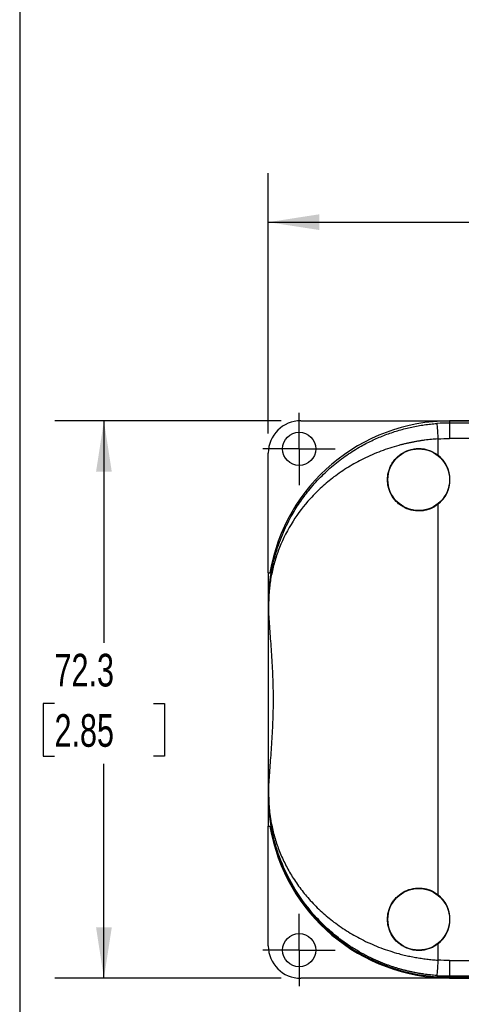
# Model space of a CAD drawing. Header units: millimetres. Extents: x 13 to 546, y 13 to 419.
# Tile 2 of 7: x 13 to 70, y 119 to 246. Entities that reach past the tile are written whole.
import ezdxf

# ---------------------------------------------------------------- set-up
doc = ezdxf.new("R2010")
doc.units = ezdxf.units.MM
doc.header["$LTSCALE"] = 2
doc.linetypes.add('SLD-Center', pattern=[19.05, 15.24, -1.27, 1.27, -1.27])
doc.linetypes.add('SLD-Solid', pattern=[0])
doc.layers.add('CENTER', color=40, linetype='SLD-Center')
doc.layers.add('DIMENSIONS', color=140, linetype='SLD-Solid', lineweight=25)
doc.layers.add('TEXT', color=140, linetype='SLD-Solid', lineweight=25)
doc.styles.add('SLDTEXTSTYLE0', font='TXT', dxfattribs={"width": 0.7})
doc.dimstyles.new('SLDDIMSTYLE0', dxfattribs={"dimtxt": 4.316016, "dimasz": 6.604, "dimexe": 0, "dimexo": 0.0625, "dimgap": 1.079004, "dimtad": 0, "dimtih": 1, "dimtoh": 1, "dimrnd": 1e-09, "dimzin": 12, "dimdsep": 46, "dimtxsty": 'SLDTEXTSTYLE0', "dimsah": 1, "dimcen": 0.09, "dimadec": 0, "dimazin": 3, "dimtfac": 1, "dimtofl": 0, "dimtmove": 0, "dimatfit": 3, "dimfxl": 0, "dimfrac": 2, "dimtolj": 1, "dimtzin": 12, "dimarcsym": 0})
doc.dimstyles.new('SLDDIMSTYLE1', dxfattribs={"dimtxt": 4.316016, "dimasz": 6.604, "dimexe": 0, "dimexo": 0.0625, "dimgap": 1.079004, "dimtad": 0, "dimtih": 1, "dimtoh": 1, "dimrnd": 1e-09, "dimzin": 4, "dimdsep": 46, "dimtxsty": 'SLDTEXTSTYLE0', "dimsah": 1, "dimcen": 0.09, "dimadec": 0, "dimazin": 1, "dimtfac": 1, "dimtofl": 0, "dimtmove": 0, "dimatfit": 3, "dimfxl": 0, "dimfrac": 2, "dimtolj": 1, "dimtzin": 12, "dimarcsym": 0})

# ---------------------------------------------------------------- blocks, each defined once
blk = doc.blocks.new('_D')
at = {"layer": 'DIMENSIONS'}
for p, q in [((46.59, 194.21), (17.27, 194.21)), ((23.62, 194.21), (23.62, 165.4)), ((17.21, 157.57), (15.76, 157.57)), ((15.76, 157.57), (15.76, 150.71)), ((30.03, 157.57), (31.48, 157.57)), ((31.48, 157.57), (31.48, 150.71)), ((15.76, 150.71), (17.21, 150.71)), ((31.48, 150.71), (30.03, 150.71)), ((23.62, 121.92), (23.62, 149.74)), ((46.59, 121.92), (17.27, 121.92))]:
    blk.add_line(p, q, dxfattribs=at)
for points in [[(23.62, 194.21), (22.6, 187.61), (24.64, 187.61)], [(23.62, 121.92), (24.64, 128.52), (22.6, 128.52)]]:
    blk.add_solid(points, dxfattribs=at)
at = {"layer": 'DIMENSIONS', "char_height": 4.233, "attachment_point": 1, "style": 'SLDTEXTSTYLE0'}
for s, insert in [('72.3', (17.21, 163.99)), ('2.85', (17.21, 156.17))]:
    blk.add_mtext(s, dxfattribs=dict(at, insert=insert))
blk = doc.blocks.new('_D_1')
at = {"layer": 'DIMENSIONS'}
for p, q in [((44.93, 192.55), (44.93, 226.32)), ((167.93, 192.55), (167.93, 226.32)), ((44.93, 219.97), (86.75, 219.97)), ((92.59, 219.97), (91.14, 219.97)), ((91.14, 219.97), (91.14, 213.11)), ((105.42, 219.97), (106.87, 219.97)), ((106.87, 219.97), (106.87, 213.11)), ((167.93, 219.97), (111.27, 219.97)), ((91.14, 213.11), (92.59, 213.11)), ((106.87, 213.11), (105.42, 213.11))]:
    blk.add_line(p, q, dxfattribs=at)
for points in [[(44.93, 219.97), (51.54, 218.95), (51.54, 220.99)], [(167.93, 219.97), (161.33, 220.99), (161.33, 218.95)]]:
    blk.add_solid(points, dxfattribs=at)
at = {"layer": 'DIMENSIONS', "char_height": 4.233, "attachment_point": 1, "style": 'SLDTEXTSTYLE0'}
for s, insert in [('123.0', (90.8, 226.39)), ('4.84', (92.59, 218.57))]:
    blk.add_mtext(s, dxfattribs=dict(at, insert=insert))
blk = doc.blocks.new('SW_CENTERMARKSYMBOL_1')
at = {"layer": 'CENTER', "color": 0}
for p, q in [((0, 2.54), (0, 4.69)), ((0, 0), (0, 2.54)), ((-2.54, 0), (-4.69, 0)), ((0, 0), (-2.54, 0)), ((0, 0), (0, -2.54)), ((0, 0), (2.54, 0)), ((2.54, 0), (4.69, 0)), ((0, -2.54), (0, -4.69))]:
    blk.add_line(p, q, dxfattribs=at)
blk = doc.blocks.new('SW_CENTERMARKSYMBOL_3')
at = {"layer": 'CENTER', "color": 0}
for p, q in [((0, 2.54), (0, 4.69)), ((0, 0), (0, 2.54)), ((-2.54, 0), (-4.69, 0)), ((0, 0), (-2.54, 0)), ((0, 0), (0, -2.54)), ((0, 0), (2.54, 0)), ((2.54, 0), (4.69, 0)), ((0, -2.54), (0, -4.69))]:
    blk.add_line(p, q, dxfattribs=at)

msp = doc.modelspace()

# ---------------------------------------------------------------- linework, layer by layer
for p, q in [((49.133, 194.213), (75.433, 194.213)), ((74.78, 194.185), (68.433, 194.185)), ((68.433, 194.065), (68.433, 193.915)), ((68.433, 193.915), (68.433, 191.915)), ((144.433, 193.915), (68.433, 193.915)), ((66.933, 191.862), (66.933, 189.752)), ((144.433, 191.915), (68.433, 191.915)), ((44.933, 174.505), (44.933, 190.013)), ((66.933, 183.381), (66.933, 132.752)), ((44.933, 174.505), (44.933, 141.628)), ((44.933, 174.505), (45.269, 174.505)), ((44.976, 170.566), (44.969, 170.566)), ((44.98, 170.566), (44.976, 170.566)), ((44.976, 170.566), (44.976, 169.236)), ((44.98, 170.566), (44.98, 169.084)), ((44.976, 145.566), (44.976, 146.896)), ((44.98, 147.048), (44.98, 145.566)), ((44.976, 145.566), (44.969, 145.566)), ((44.976, 145.566), (44.98, 145.566)), ((44.933, 141.628), (45.269, 141.628)), ((44.933, 126.119), (44.933, 141.628)), ((66.933, 126.381), (66.933, 124.27)), ((68.433, 124.217), (144.433, 124.217)), ((68.433, 124.217), (68.433, 122.218)), ((75.433, 121.919), (49.133, 121.919)), ((68.433, 122.218), (144.433, 122.218)), ((68.433, 122.218), (68.433, 122.066)), ((68.433, 122.066), (74.303, 122.066)), ((68.433, 121.947), (74.78, 121.947))]:
    msp.add_line(p, q)
for centre, radius in [((48.933, 190.566), 2.15), ((64.433, 186.566), 4), ((64.433, 129.566), 4), ((48.933, 125.566), 2.15)]:
    msp.add_circle(centre, radius)
for centre, radius, start, end in [((68.433, 170.566), 23.619, 90, 170.40127), ((68.433, 170.566), 23.349, 90, 94.02903), ((64.433, 186.566), 4.049, 308.12415, 51.87585), ((68.433, 145.566), 23.619, 189.59873, 270), ((68.433, 145.566), 23.5, 191.6872, 270), ((64.433, 129.566), 4.049, 308.12415, 51.87585), ((68.433, 145.566), 23.349, 265.97097, 270)]:
    msp.add_arc(centre, radius, start, end)
for centre, major_axis, ratio, start_param, end_param in [((49.133, 190.013), (0, 4.2), 0.9999831, 0, 1.5707963), ((44.893, 158.066), (0, 18), 0.0058178, 5.381819, 5.4800365), ((44.893, 158.066), (0, 18), 0.0058178, 3.9447415, 4.0429589), ((49.133, 126.119), (0, -4.2), 0.9999831, 4.712389, 6.2831853)]:
    msp.add_ellipse(centre, major_axis=major_axis, ratio=ratio, start_param=start_param, end_param=end_param)
for points, knots in [([(44.976, 170.566), (44.976, 170.605), (44.976, 170.684), (44.977, 170.805), (44.979, 170.931), (44.981, 171.06), (44.985, 171.193), (44.989, 171.331), (44.994, 171.473), (45.001, 171.618), (45.014, 171.882), (45.041, 172.281), (45.087, 172.803), (45.151, 173.379), (45.24, 174.024), (45.397, 174.953), (45.63, 176.024), (45.925, 177.1), (46.172, 177.874), (46.473, 178.731), (46.87, 179.731), (47.423, 180.918), (48.143, 182.271), (49.079, 183.766), (50.364, 185.467), (51.836, 187.086), (53.515, 188.605), (55.292, 189.928), (56.796, 190.843), (57.951, 191.447), (58.725, 191.816), (59.508, 192.154), (60.299, 192.463), (61.098, 192.742), (61.903, 192.991), (62.712, 193.21), (63.525, 193.399), (64.34, 193.559), (65.157, 193.689), (65.974, 193.791), (66.52, 193.835), (66.792, 193.857)], [0, 0, 0, 0, 0.0028726, 0.0058693, 0.009008, 0.0123043, 0.0157716, 0.0194214, 0.0232636, 0.0273067, 0.0315581, 0.045677, 0.0625822, 0.0794067, 0.0999653, 0.1242611, 0.1695664, 0.2051947, 0.2311491, 0.2474321, 0.2919998, 0.3331087, 0.3707661, 0.4348954, 0.4948309, 0.5622479, 0.6263283, 0.6872386, 0.7451726, 0.7678375, 0.7901781, 0.812212, 0.8339577, 0.8554345, 0.8766623, 0.8976617, 0.918454, 0.9390611, 0.9595057, 0.9798108, 1, 1, 1, 1]), ([(66.792, 193.857), (66.793, 193.854), (66.808, 193.643), (66.86, 192.895), (66.896, 192.389), (66.933, 191.862)], [0, 0, 0, 0, 0.5, 0.5, 1, 1, 1, 1]), ([(66.933, 191.862), (66.791, 191.852), (66.507, 191.833), (66.08, 191.794), (65.654, 191.749), (65.228, 191.697), (64.802, 191.638), (64.377, 191.571), (63.953, 191.498), (63.529, 191.417), (63.107, 191.329), (62.686, 191.234), (62.266, 191.132), (61.193, 190.852), (59.477, 190.295), (57.291, 189.339), (55.258, 188.209), (53.456, 186.971), (51.813, 185.599), (49.942, 183.72), (47.972, 181.133), (46.58, 178.405), (45.874, 176.371), (45.561, 175.232), (45.359, 174.344), (45.204, 173.482), (45.103, 172.725), (45.046, 172.138), (45.016, 171.73), (44.999, 171.406), (44.989, 171.164), (44.984, 170.948), (44.98, 170.755), (44.98, 170.628), (44.98, 170.566)], [0, 0, 0, 0, 0.0105574, 0.0211356, 0.0317374, 0.0423659, 0.0530237, 0.0637138, 0.0744389, 0.0852019, 0.0960053, 0.1068521, 0.1177448, 0.1286861, 0.1910149, 0.2562742, 0.3178374, 0.3823333, 0.442951, 0.5074344, 0.6256929, 0.7552872, 0.8169251, 0.8488458, 0.8784955, 0.9122223, 0.9398636, 0.956453, 0.970288, 0.9783059, 0.9852912, 0.9905822, 0.995453, 1, 1, 1, 1]), ([(66.933, 183.381), (66.631, 183.144), (66.304, 182.955), (65.775, 182.741), (65.592, 182.682), (65.224, 182.591), (65.039, 182.558), (64.663, 182.52), (64.472, 182.513), (64.094, 182.528), (63.907, 182.548), (63.355, 182.647), (62.991, 182.766), (62.489, 183.012), (62.328, 183.105), (62.018, 183.314), (61.869, 183.431), (61.452, 183.806), (61.211, 184.091), (60.808, 184.733), (60.655, 185.075), (60.497, 185.621), (60.456, 185.809), (60.403, 186.185), (60.39, 186.373), (60.389, 186.752), (60.402, 186.943), (60.456, 187.321), (60.495, 187.506), (60.652, 188.049), (60.809, 188.401), (61.108, 188.877), (61.218, 189.028), (61.459, 189.315), (61.591, 189.452), (62.008, 189.826), (62.318, 190.036), (62.993, 190.368), (63.348, 190.484), (63.904, 190.584), (64.094, 190.605), (64.47, 190.619), (64.658, 190.613), (65.033, 190.575), (65.221, 190.542), (65.591, 190.451), (65.771, 190.393), (66.297, 190.181), (66.631, 189.989), (66.933, 189.752)], [0, 0, 0, 0, 0.0625, 0.0625, 0.09375, 0.09375, 0.125, 0.125, 0.15625, 0.15625, 0.1875, 0.1875, 0.25, 0.25, 0.28125, 0.28125, 0.3125, 0.3125, 0.375, 0.375, 0.4375, 0.4375, 0.46875, 0.46875, 0.5, 0.5, 0.53125, 0.53125, 0.5625, 0.5625, 0.625, 0.625, 0.65625, 0.65625, 0.6875, 0.6875, 0.75, 0.75, 0.8125, 0.8125, 0.84375, 0.84375, 0.875, 0.875, 0.90625, 0.90625, 0.9375, 0.9375, 1, 1, 1, 1]), ([(45.377, 175.112), (45.372, 175.083), (45.345, 174.952), (45.309, 174.749), (45.281, 174.583), (45.271, 174.521), (45.269, 174.505)], [0, 0, 0, 0, 0.1087401, 0.4882083, 0.8628447, 1, 1, 1, 1]), ([(45.269, 174.505), (45.194, 174.03), (45.118, 173.463), (45.003, 172.151), (44.964, 171.406), (44.969, 170.566)], [0, 0, 0, 0, 0.5, 0.5, 1, 1, 1, 1]), ([(44.98, 169.084), (45.02, 168.295), (45.08, 167.467), (45.21, 165.738), (45.28, 164.835), (45.375, 163.423), (45.405, 162.946), (45.457, 161.989), (45.48, 161.507), (45.536, 160.052), (45.556, 159.07), (45.556, 157.575), (45.551, 157.076), (45.532, 156.09), (45.517, 155.601), (45.461, 154.145), (45.407, 153.189), (45.313, 151.779), (45.279, 151.314), (45.212, 150.409), (45.178, 149.966), (45.08, 148.666), (45.02, 147.837), (44.98, 147.048)], [0, 0, 0, 0, 0.125, 0.125, 0.25, 0.25, 0.3125, 0.3125, 0.375, 0.375, 0.5, 0.5, 0.5625, 0.5625, 0.625, 0.625, 0.75, 0.75, 0.8125, 0.8125, 0.875, 0.875, 1, 1, 1, 1]), ([(44.969, 145.566), (44.964, 144.726), (45.003, 143.981), (45.118, 142.669), (45.194, 142.102), (45.269, 141.628)], [0, 0, 0, 0, 0.5, 0.5, 1, 1, 1, 1]), ([(66.792, 122.275), (66.652, 122.286), (66.37, 122.307), (65.948, 122.349), (65.525, 122.398), (65.103, 122.455), (64.681, 122.519), (64.259, 122.592), (63.837, 122.672), (63.417, 122.76), (62.997, 122.856), (62.578, 122.96), (62.161, 123.072), (61.744, 123.191), (61.329, 123.319), (60.916, 123.455), (60.504, 123.598), (60.094, 123.75), (59.686, 123.909), (59.281, 124.077), (58.584, 124.38), (57.606, 124.852), (56.376, 125.539), (55.174, 126.308), (53.71, 127.377), (52.037, 128.834), (50.008, 131.037), (47.968, 133.975), (46.723, 136.647), (46.063, 138.583), (45.756, 139.622), (45.51, 140.64), (45.357, 141.427), (45.262, 141.983), (45.191, 142.454), (45.125, 142.982), (45.073, 143.472), (45.035, 143.933), (45.009, 144.335), (44.994, 144.651), (44.985, 144.897), (44.98, 145.131), (44.976, 145.352), (44.976, 145.497), (44.976, 145.566)], [0, 0, 0, 0, 0.0104376, 0.0209004, 0.0313916, 0.0419145, 0.0524722, 0.063068, 0.0737051, 0.0843864, 0.0951151, 0.1058943, 0.1167268, 0.1276157, 0.1385639, 0.1495741, 0.1606493, 0.1717922, 0.1830054, 0.1942917, 0.2056536, 0.2419361, 0.2792975, 0.3178062, 0.3575247, 0.4288192, 0.5053566, 0.6189309, 0.7526467, 0.7816306, 0.8144096, 0.856579, 0.8822118, 0.8913012, 0.9107771, 0.9274693, 0.9413812, 0.9566297, 0.9694679, 0.9766804, 0.9832829, 0.9893245, 0.9948693, 1, 1, 1, 1]), ([(44.98, 145.566), (44.98, 145.536), (44.98, 145.475), (44.981, 145.382), (44.982, 145.287), (44.984, 145.189), (44.986, 145.09), (44.991, 144.937), (44.999, 144.726), (45.016, 144.402), (45.046, 143.995), (45.094, 143.507), (45.161, 142.969), (45.251, 142.379), (45.381, 141.688), (45.561, 140.9), (45.873, 139.763), (46.371, 138.334), (47.119, 136.683), (48.04, 135.05), (49.111, 133.495), (50.381, 131.967), (51.808, 130.538), (53.453, 129.166), (55.258, 127.924), (57.291, 126.792), (59.475, 125.838), (61.286, 125.251), (62.563, 124.926), (63.287, 124.764), (64.014, 124.622), (64.742, 124.502), (65.472, 124.403), (66.202, 124.323), (66.69, 124.288), (66.933, 124.27)], [0, 0, 0, 0, 0.002241, 0.0045495, 0.0069394, 0.0094236, 0.0120133, 0.0147185, 0.0217025, 0.0297158, 0.0435254, 0.0601239, 0.0779911, 0.0984359, 0.1214653, 0.1511223, 0.1829726, 0.2445653, 0.3082423, 0.3682554, 0.4321949, 0.4925195, 0.556774, 0.6175928, 0.6823184, 0.7438247, 0.8088617, 0.8712771, 0.8900498, 0.9086717, 0.9271563, 0.9455172, 0.9637686, 0.9819247, 1, 1, 1, 1]), ([(45.269, 141.628), (45.28, 141.556), (45.299, 141.439), (45.352, 141.149), (45.385, 140.978), (45.42, 140.806)], [0, 0, 0, 0, 0.5, 0.5, 1, 1, 1, 1]), ([(66.933, 126.381), (66.631, 126.144), (66.304, 125.955), (65.775, 125.741), (65.592, 125.682), (65.224, 125.591), (65.039, 125.558), (64.663, 125.52), (64.472, 125.513), (64.094, 125.528), (63.907, 125.548), (63.355, 125.647), (62.991, 125.766), (62.489, 126.012), (62.328, 126.105), (62.018, 126.314), (61.869, 126.431), (61.452, 126.806), (61.211, 127.091), (60.808, 127.733), (60.655, 128.075), (60.497, 128.621), (60.456, 128.809), (60.403, 129.185), (60.39, 129.373), (60.389, 129.752), (60.402, 129.943), (60.456, 130.321), (60.495, 130.506), (60.652, 131.049), (60.809, 131.401), (61.108, 131.877), (61.218, 132.028), (61.459, 132.315), (61.591, 132.452), (62.008, 132.826), (62.318, 133.036), (62.993, 133.368), (63.348, 133.484), (63.904, 133.584), (64.094, 133.605), (64.47, 133.619), (64.658, 133.613), (65.033, 133.575), (65.221, 133.542), (65.591, 133.451), (65.771, 133.393), (66.297, 133.181), (66.631, 132.989), (66.933, 132.752)], [0, 0, 0, 0, 0.0625, 0.0625, 0.09375, 0.09375, 0.125, 0.125, 0.15625, 0.15625, 0.1875, 0.1875, 0.25, 0.25, 0.28125, 0.28125, 0.3125, 0.3125, 0.375, 0.375, 0.4375, 0.4375, 0.46875, 0.46875, 0.5, 0.5, 0.53125, 0.53125, 0.5625, 0.5625, 0.625, 0.625, 0.65625, 0.65625, 0.6875, 0.6875, 0.75, 0.75, 0.8125, 0.8125, 0.84375, 0.84375, 0.875, 0.875, 0.90625, 0.90625, 0.9375, 0.9375, 1, 1, 1, 1]), ([(66.933, 124.27), (66.896, 123.743), (66.86, 123.237), (66.808, 122.49), (66.793, 122.278), (66.792, 122.275)], [0, 0, 0, 0, 0.5, 0.5, 1, 1, 1, 1])]:
    msp.add_open_spline(points, degree=3, knots=knots)
for points in [[(66.933, 191.862), (67.433, 191.897), (67.932, 191.915), (68.433, 191.915)], [(44.976, 169.236), (44.976, 169.186), (44.977, 169.135), (44.98, 169.084)], [(44.98, 147.048), (44.977, 146.997), (44.976, 146.947), (44.976, 146.896)], [(68.433, 124.217), (67.932, 124.217), (67.433, 124.235), (66.933, 124.27)]]:
    msp.add_open_spline(points, degree=3)
at = {"layer": 'TEXT'}
msp.add_line((12.7, 419.1), (12.7, 12.7), dxfattribs=at)

# ---------------------------------------------------------------- block references
at = {"layer": 'CENTER'}
for name, p in [('SW_CENTERMARKSYMBOL_1', (48.933, 190.566)), ('SW_CENTERMARKSYMBOL_3', (48.933, 125.566))]:
    msp.add_blockref(name, p, dxfattribs=at)

# ---------------------------------------------------------------- dimensions: what is measured, and where the dimension line sits
at = {"layer": 'DIMENSIONS'}
dim = msp.add_linear_dim(base=(167.933, 219.969), p1=(44.933, 190.013), p2=(167.933, 190.013), dimstyle='SLDDIMSTYLE1', dxfattribs=at)
dim.commit()
dim.dimension.update_dxf_attribs({"geometry": '_D_1', "text_midpoint": (99.006, 219.969), "dimtype": 160})
dim = msp.add_linear_dim(base=(23.621, 121.919), p1=(49.133, 194.213), p2=(49.133, 121.919), angle=90, dimstyle='SLDDIMSTYLE0', dxfattribs=at)
dim.commit()
dim.dimension.update_dxf_attribs({"geometry": '_D', "text_midpoint": (23.621, 157.57), "dimtype": 160})

doc.saveas('drawing.dxf')
